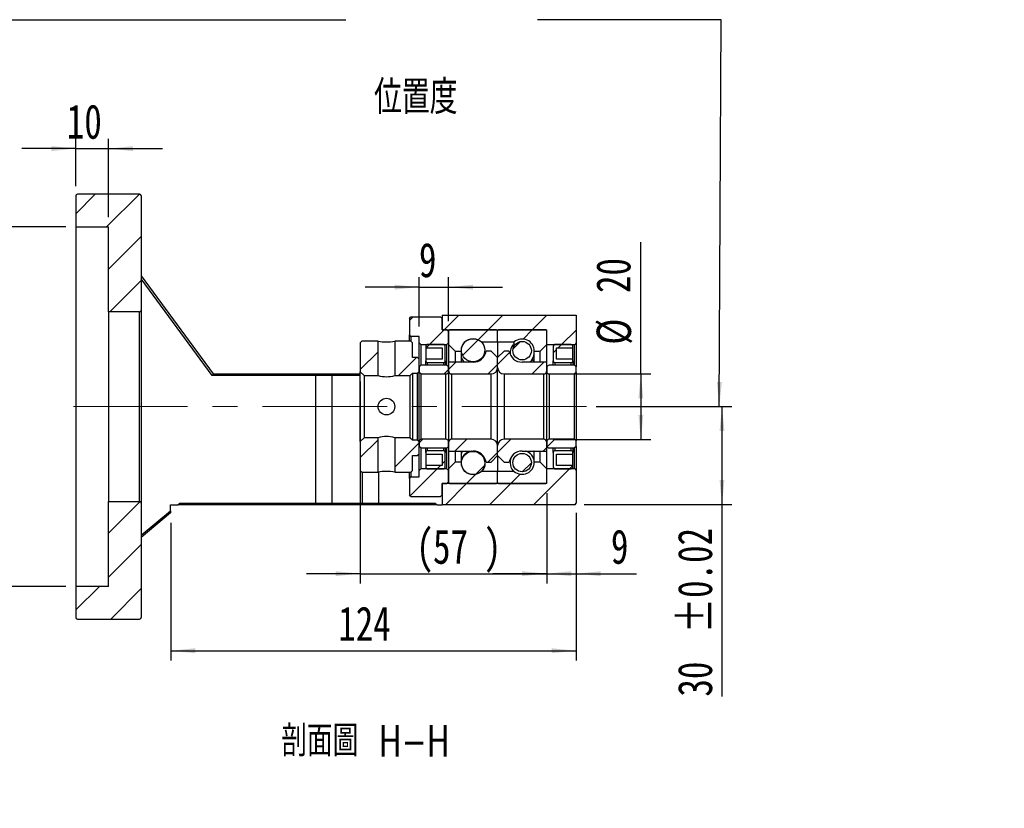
# Model space of a CAD drawing. Header units: millimetres. Extents: x 36 to 282, y 15 to 192.
# Tile 4 of 6: x 182 to 282, y 15 to 95. Entities that reach past the tile are written whole.
import ezdxf

# ---------------------------------------------------------------- set-up
doc = ezdxf.new("R2010")
doc.units = ezdxf.units.MM
doc.linetypes.add('CENTERX2', pattern=[20.32, 12.7, -2.54, 2.54, -2.54])
doc.layers.add('FORMAT', color=7, linetype='Continuous')
doc.styles.add('SLDTEXTSTYLE0', font='TXT', dxfattribs={"width": 0.75})
doc.styles.add('SLDTEXTSTYLE1', font='TXT', dxfattribs={"width": 0.75, "bigfont": 'bigfont'})
doc.dimstyles.new('SLDDIMSTYLE2', dxfattribs={"dimtxt": 3.5, "dimasz": 2.5, "dimexe": 0, "dimexo": 0.0625, "dimgap": 0.875, "dimtad": 1, "dimlfac": 3, "dimrnd": 1e-09, "dimzin": 12, "dimdsep": 46, "dimtxsty": 'SLDTEXTSTYLE0', "dimsah": 1, "dimcen": 0.09, "dimadec": 0, "dimazin": 3, "dimtfac": 1, "dimtofl": 0, "dimtmove": 0, "dimatfit": 3, "dimfxl": 0, "dimfrac": 2, "dimtolj": 1, "dimtzin": 12, "dimarcsym": 0})
doc.dimstyles.new('SLDDIMSTYLE6', dxfattribs={"dimtxt": 3.5, "dimasz": 2.5, "dimexe": 0, "dimexo": 0.0625, "dimgap": 0.875, "dimtad": 1, "dimlfac": 3, "dimrnd": 1e-09, "dimzin": 12, "dimdsep": 46, "dimtxsty": 'SLDTEXTSTYLE0', "dimsah": 1, "dimcen": 0.09, "dimadec": 0, "dimazin": 3, "dimtfac": 1, "dimtmove": 0, "dimatfit": 0, "dimfxl": 0, "dimfrac": 2, "dimtolj": 1, "dimtzin": 12, "dimarcsym": 0})
doc.dimstyles.new('SLDDIMSTYLE7', dxfattribs={"dimtxt": 3.5, "dimasz": 2.5, "dimexe": 0, "dimexo": 0.0625, "dimgap": 0.875, "dimtad": 1, "dimlfac": 3, "dimrnd": 1e-09, "dimzin": 12, "dimdsep": 46, "dimtxsty": 'SLDTEXTSTYLE0', "dimsah": 1, "dimcen": 0.09, "dimadec": 0, "dimazin": 3, "dimtfac": 1, "dimtofl": 0, "dimtmove": 0, "dimatfit": 3, "dimfxl": 0, "dimfrac": 2, "dimtolj": 1, "dimarcsym": 0})
doc.dimstyles.new('SLDDIMSTYLE8', dxfattribs={"dimtxt": 3.5, "dimasz": 2.5, "dimexe": 0, "dimexo": 0.0625, "dimgap": 0.875, "dimtad": 1, "dimlfac": 3, "dimrnd": 1e-09, "dimzin": 12, "dimdsep": 46, "dimtxsty": 'SLDTEXTSTYLE0', "dimsah": 1, "dimcen": 0.09, "dimadec": 0, "dimazin": 3, "dimtol": 1, "dimtp": 0.02, "dimtm": 0.02, "dimtfac": 1, "dimtofl": 0, "dimtmove": 0, "dimatfit": 3, "dimfxl": 0, "dimfrac": 2, "dimtolj": 1, "dimarcsym": 0})

# ---------------------------------------------------------------- blocks, each defined once
blk = doc.blocks.new('_D_11')
at = {"layer": 'FORMAT', "color": 7}
for p, q in [((187.66, 78.23), (187.66, 83.05)), ((190.99, 75.06), (190.99, 83.05)), ((187.66, 82.05), (182.16, 82.05)), ((187.66, 82.05), (190.99, 82.05)), ((190.99, 82.05), (196.49, 82.05))]:
    blk.add_line(p, q, dxfattribs=at)
for points in [[(187.66, 82.05), (185.16, 82.3), (185.16, 81.8)], [(190.99, 82.05), (193.49, 81.8), (193.49, 82.3)]]:
    blk.add_solid(points, dxfattribs=at)
at = {"layer": 'FORMAT', "color": 7, "insert": (186.74, 86.56), "char_height": 3.5, "attachment_point": 1, "style": 'SLDTEXTSTYLE0'}
blk.add_mtext('10', dxfattribs=at)
blk = doc.blocks.new('_D_12')
at = {"layer": 'FORMAT', "color": 7}
for p, q in [((186.66, 74.06), (175.7, 74.06)), ((176.7, 74.06), (176.7, 37.39)), ((186.66, 37.39), (175.7, 37.39))]:
    blk.add_line(p, q, dxfattribs=at)
for points in [[(176.7, 74.06), (176.45, 71.56), (176.95, 71.56)], [(176.7, 37.39), (176.95, 39.89), (176.45, 39.89)]]:
    blk.add_solid(points, dxfattribs=at)
at = {"layer": 'FORMAT', "color": 7, "char_height": 3.5, "attachment_point": 1, "rotation": 90, "style": 'SLDTEXTSTYLE0'}
for s, insert in [('H7', (172.13, 57.55)), ('110', (172.13, 48.48)), ('%%c', (172.19, 43.2))]:
    blk.add_mtext(s, dxfattribs=dict(at, insert=insert))
blk = doc.blocks.new('_D_13')
at = {"layer": 'FORMAT', "color": 7}
for p, q in [((238.66, 44.89), (238.66, 29.83)), ((197.33, 43.89), (197.33, 29.83)), ((197.33, 30.83), (238.66, 30.83))]:
    blk.add_line(p, q, dxfattribs=at)
for points in [[(197.33, 30.83), (199.83, 30.58), (199.83, 31.08)], [(238.66, 30.83), (236.16, 31.08), (236.16, 30.58)]]:
    blk.add_solid(points, dxfattribs=at)
at = {"layer": 'FORMAT', "color": 7, "insert": (214.41, 35.34), "char_height": 3.5, "attachment_point": 1, "style": 'SLDTEXTSTYLE0'}
blk.add_mtext('124', dxfattribs=at)
blk = doc.blocks.new('_D_14')
at = {"layer": 'FORMAT', "color": 7}
for p, q in [((216.66, 58.29), (216.66, 37.69)), ((235.66, 46.89), (235.66, 37.69)), ((216.66, 38.69), (211.16, 38.69)), ((216.66, 38.69), (235.66, 38.69)), ((235.66, 38.69), (241.16, 38.69))]:
    blk.add_line(p, q, dxfattribs=at)
for points in [[(216.66, 38.69), (214.16, 38.94), (214.16, 38.44)], [(235.66, 38.69), (238.16, 38.44), (238.16, 38.94)]]:
    blk.add_solid(points, dxfattribs=at)
at = {"layer": 'FORMAT', "color": 7, "char_height": 3.5, "attachment_point": 1, "style": 'SLDTEXTSTYLE0'}
for s, insert in [('(', (222.35, 43.2)), ('57', (224.07, 43.2)), (')', (229.25, 43.2))]:
    blk.add_mtext(s, dxfattribs=dict(at, insert=insert))
blk = doc.blocks.new('_D_15')
at = {"layer": 'FORMAT', "color": 7}
for p, q in [((235.66, 46.89), (235.66, 37.69)), ((238.66, 44.89), (238.66, 37.69)), ((235.66, 38.69), (230.16, 38.69)), ((235.66, 38.69), (238.66, 38.69)), ((238.66, 38.69), (244.8, 38.69))]:
    blk.add_line(p, q, dxfattribs=at)
for points in [[(235.66, 38.69), (233.16, 38.94), (233.16, 38.44)], [(238.66, 38.69), (241.16, 38.44), (241.16, 38.94)]]:
    blk.add_solid(points, dxfattribs=at)
at = {"layer": 'FORMAT', "color": 7, "insert": (242.21, 43.2), "char_height": 3.5, "attachment_point": 1, "style": 'SLDTEXTSTYLE0'}
blk.add_mtext('9', dxfattribs=at)
blk = doc.blocks.new('_D_16')
at = {"layer": 'FORMAT', "color": 7}
for p, q in [((245.26, 59.06), (245.26, 72.5)), ((236.33, 59.06), (246.26, 59.06)), ((245.26, 59.06), (245.26, 52.39)), ((236.33, 52.39), (246.26, 52.39))]:
    blk.add_line(p, q, dxfattribs=at)
for points in [[(245.26, 59.06), (245.01, 56.56), (245.51, 56.56)], [(245.26, 52.39), (245.51, 54.89), (245.01, 54.89)]]:
    blk.add_solid(points, dxfattribs=at)
at = {"layer": 'FORMAT', "color": 7, "char_height": 3.5, "attachment_point": 1, "rotation": 90, "style": 'SLDTEXTSTYLE0'}
for s, insert in [('20', (240.7, 67.32)), ('%%c', (240.75, 62.05))]:
    blk.add_mtext(s, dxfattribs=dict(at, insert=insert))
blk = doc.blocks.new('_D_17')
at = {"layer": 'FORMAT', "color": 7}
for p, q in [((222.66, 63.89), (222.66, 68.92)), ((225.66, 64.46), (225.66, 68.92)), ((222.66, 67.92), (217.16, 67.92)), ((222.66, 67.92), (225.66, 67.92)), ((225.66, 67.92), (231.16, 67.92))]:
    blk.add_line(p, q, dxfattribs=at)
for points in [[(222.66, 67.92), (220.16, 68.17), (220.16, 67.67)], [(225.66, 67.92), (228.16, 67.67), (228.16, 68.17)]]:
    blk.add_solid(points, dxfattribs=at)
at = {"layer": 'FORMAT', "color": 7, "insert": (222.64, 72.44), "char_height": 3.5, "attachment_point": 1, "style": 'SLDTEXTSTYLE0'}
blk.add_mtext('9', dxfattribs=at)
blk = doc.blocks.new('_D_18')
at = {"layer": 'FORMAT', "color": 7}
for p, q in [((240.7, 55.73), (254.53, 55.73)), ((253.53, 55.73), (253.53, 45.73)), ((239.49, 45.73), (254.53, 45.73)), ((253.53, 45.73), (253.53, 26.15))]:
    blk.add_line(p, q, dxfattribs=at)
for points in [[(253.53, 55.73), (253.28, 53.23), (253.78, 53.23)], [(253.53, 45.73), (253.78, 48.23), (253.28, 48.23)]]:
    blk.add_solid(points, dxfattribs=at)
at = {"layer": 'FORMAT', "color": 7, "char_height": 3.5, "attachment_point": 1, "rotation": 90, "style": 'SLDTEXTSTYLE0'}
for s, insert in [('±0.02', (249.02, 32.64)), ('30', (249.02, 26.15))]:
    blk.add_mtext(s, dxfattribs=dict(at, insert=insert))

msp = doc.modelspace()

# ---------------------------------------------------------------- hatches: boundary and pattern name
at = {"layer": 'FORMAT', "linetype": 'Continuous', "lineweight": 18}
h = msp.add_hatch(dxfattribs=at)
h.set_pattern_fill('ANSI31', color=256, style=0)
edge = h.paths.add_edge_path(flags=0)
edge.add_arc((194.1598, 77.2283), 0.1667, 0, 90)
edge.add_line((194.1598, 77.3949), (187.8264, 77.3949))
edge.add_arc((187.8264, 77.2283), 0.1667, 90, 180)
edge.add_line((187.6598, 77.2283), (187.6598, 74.0616))
edge.add_line((187.6598, 74.0616), (190.9931, 74.0616))
edge.add_line((190.9931, 74.0616), (190.9931, 65.3949))
edge.add_line((190.9931, 65.3949), (194.1598, 65.3949))
edge.add_arc((194.1598, 65.5616), 0.1667, 270, 360)
edge.add_line((194.3264, 65.5616), (194.3264, 77.2283))
h = msp.add_hatch(dxfattribs=at)
h.set_pattern_fill('ANSI31', color=256, style=0)
h.paths.add_polyline_path([(222.6598, 62.2283), (222.8264, 62.0616), (225.4931, 62.0616), (225.6598, 62.2283), (225.6598, 63.3949), (225.4931, 63.5616), (224.9931, 63.5616), (224.9931, 64.7283), (224.8264, 64.8949), (221.8264, 64.8949), (221.6598, 64.7283), (221.6598, 63.0616), (221.8264, 62.8949), (222.6598, 62.8949)], flags=0)
h = msp.add_hatch(dxfattribs=at)
h.set_pattern_fill('ANSI31', color=256, style=0)
edge = h.paths.add_edge_path(flags=0)
edge.add_line((238.6598, 62.2283), (238.6598, 65.0616))
edge.add_line((238.6598, 65.0616), (224.9931, 65.0616))
edge.add_line((224.9931, 65.0616), (224.9931, 63.5616))
edge.add_line((224.9931, 63.5616), (235.6598, 63.5616))
edge.add_line((235.6598, 63.5616), (235.6598, 62.0616))
edge.add_line((235.6598, 62.0616), (238.4931, 62.0616))
edge.add_arc((238.4931, 62.2283), 0.1667, 270, 360)
h = msp.add_hatch(dxfattribs=at)
h.set_pattern_fill('ANSI31', color=256, style=0)
edge = h.paths.add_edge_path(flags=0)
edge.add_line((230.5598, 63.5616), (225.7598, 63.5616))
edge.add_arc((225.7598, 63.4616), 0.1, 90, 180)
edge.add_line((225.6598, 63.4616), (225.6598, 62.0616))
edge.add_line((225.6598, 62.0616), (226.3264, 61.3949))
edge.add_line((226.3264, 61.3949), (226.9264, 61.3949))
edge.add_arc((228.1598, 61.3949), 1.2333, 49.179109, 180, ccw=False)
edge.add_line((228.966, 62.3283), (230.6598, 62.3283))
edge.add_line((230.6598, 62.3283), (230.6598, 63.4616))
edge.add_arc((230.5598, 63.4616), 0.1, 0, 90)
h = msp.add_hatch(dxfattribs=at)
h.set_pattern_fill('ANSI31', color=256, style=0)
edge = h.paths.add_edge_path(flags=0)
edge.add_line((235.6598, 62.0616), (235.6598, 63.4616))
edge.add_arc((235.5598, 63.4616), 0.1, 0, 90)
edge.add_line((235.5598, 63.5616), (230.7598, 63.5616))
edge.add_arc((230.7598, 63.4616), 0.1, 90, 180)
edge.add_line((230.6598, 63.4616), (230.6598, 62.3283))
edge.add_line((230.6598, 62.3283), (232.3535, 62.3283))
edge.add_arc((233.1598, 61.3949), 1.2333, 0, 130.820891, ccw=False)
edge.add_line((234.3931, 61.3949), (234.9931, 61.3949))
edge.add_line((234.9931, 61.3949), (235.6598, 62.0616))
h = msp.add_hatch(dxfattribs=at)
h.set_pattern_fill('ANSI31', color=256, style=0)
h.paths.add_polyline_path([(216.8264, 62.3949), (216.6598, 62.2283), (216.6598, 59.2949), (217.0598, 58.8949), (218.4764, 58.8949), (218.4764, 62.3949)], flags=0)
h = msp.add_hatch(dxfattribs=at)
h.set_pattern_fill('ANSI31', color=256, style=0)
h.paths.add_polyline_path([(222.6598, 60.5616), (222.4931, 60.7283), (221.9931, 60.7283), (221.9931, 62.2283), (221.8264, 62.3949), (220.1764, 62.3949), (220.1764, 58.8949), (221.7598, 58.8949), (221.9931, 59.1283), (221.9931, 59.1449), (222.4931, 59.1449), (222.6598, 59.3116)], flags=0)
h = msp.add_hatch(dxfattribs=at)
h.set_pattern_fill('ANSI31', color=256, style=0)
edge = h.paths.add_edge_path(flags=0)
edge.add_arc((228.1598, 61.4863), 1.1921, 0, 360)
h = msp.add_hatch(dxfattribs=at)
h.set_pattern_fill('ANSI31', color=256, style=0)
edge = h.paths.add_edge_path(flags=0)
edge.add_arc((233.1598, 61.4394), 0.9401, 0, 360)
h = msp.add_hatch(dxfattribs=at)
h.set_pattern_fill('ANSI31', color=256, style=0)
edge = h.paths.add_edge_path(flags=0)
edge.add_line((224.9931, 61.7283), (224.9931, 60.5616))
edge.add_line((224.9931, 60.5616), (223.3264, 60.5616))
edge.add_line((223.3264, 60.5616), (223.3264, 60.3949))
edge.add_arc((223.4931, 60.3949), 0.1667, 180, 270)
edge.add_line((223.4931, 60.2283), (225.1598, 60.2283))
edge.add_arc((225.1598, 60.3949), 0.1667, 270, 360)
edge.add_line((225.3264, 60.3949), (225.3264, 61.8949))
edge.add_arc((225.1598, 61.8949), 0.1667, 0, 90)
edge.add_line((225.1598, 62.0616), (223.4931, 62.0616))
edge.add_arc((223.4931, 61.8949), 0.1667, 90, 180)
edge.add_line((223.3264, 61.8949), (223.3264, 61.7283))
edge.add_line((223.3264, 61.7283), (224.9931, 61.7283))
h = msp.add_hatch(dxfattribs=at)
h.set_pattern_fill('ANSI31', color=256, style=0)
edge = h.paths.add_edge_path(flags=0)
edge.add_line((230.6598, 59.7283), (230.6598, 60.7283))
edge.add_line((230.6598, 60.7283), (229.9931, 61.3949))
edge.add_line((229.9931, 61.3949), (229.478, 61.3949))
edge.add_arc((228.1598, 61.5949), 1.3333, 270, 351.373073, ccw=False)
edge.add_line((228.1598, 60.2616), (225.6598, 60.2616))
edge.add_line((225.6598, 60.2616), (225.6598, 59.3949))
edge.add_arc((225.9931, 59.3949), 0.3333, 180, 270)
edge.add_line((225.9931, 59.0616), (229.9931, 59.0616))
edge.add_arc((229.9931, 59.7283), 0.6667, 270, 360)
h = msp.add_hatch(dxfattribs=at)
h.set_pattern_fill('ANSI31', color=256, style=0)
edge = h.paths.add_edge_path(flags=0)
edge.add_line((231.8415, 61.3949), (231.3264, 61.3949))
edge.add_line((231.3264, 61.3949), (230.6598, 60.7283))
edge.add_line((230.6598, 60.7283), (230.6598, 59.7283))
edge.add_arc((231.3264, 59.7283), 0.6667, 180, 270)
edge.add_line((231.3264, 59.0616), (235.3264, 59.0616))
edge.add_arc((235.3264, 59.3949), 0.3333, 270, 360)
edge.add_line((235.6598, 59.3949), (235.6598, 60.2616))
edge.add_line((235.6598, 60.2616), (233.1598, 60.2616))
edge.add_arc((233.1598, 61.5949), 1.3333, 188.626927, 270, ccw=False)
h = msp.add_hatch(dxfattribs=at)
h.set_pattern_fill('ANSI31', color=256, style=0)
edge = h.paths.add_edge_path(flags=0)
edge.add_line((238.3264, 60.3949), (238.3264, 60.5616))
edge.add_line((238.3264, 60.5616), (236.6598, 60.5616))
edge.add_line((236.6598, 60.5616), (236.6598, 61.7283))
edge.add_line((236.6598, 61.7283), (238.3264, 61.7283))
edge.add_line((238.3264, 61.7283), (238.3264, 61.8949))
edge.add_arc((238.1598, 61.8949), 0.1667, 0, 90)
edge.add_line((238.1598, 62.0616), (236.4931, 62.0616))
edge.add_arc((236.4931, 61.8949), 0.1667, 90, 180)
edge.add_line((236.3264, 61.8949), (236.3264, 60.3949))
edge.add_arc((236.4931, 60.3949), 0.1667, 180, 270)
edge.add_line((236.4931, 60.2283), (238.1598, 60.2283))
edge.add_arc((238.1598, 60.3949), 0.1667, 270, 360)
h = msp.add_hatch(dxfattribs=at)
h.set_pattern_fill('ANSI31', color=256, style=0)
edge = h.paths.add_edge_path(flags=0)
edge.add_line((222.6598, 59.2283), (222.8264, 59.0616))
edge.add_line((222.8264, 59.0616), (225.3931, 59.0616))
edge.add_arc((225.3931, 59.3283), 0.2667, 270, 360)
edge.add_line((225.6598, 59.3283), (225.6598, 59.6783))
edge.add_arc((225.3931, 59.6783), 0.2667, 0, 90)
edge.add_line((225.3931, 59.9449), (222.8264, 59.9449))
edge.add_line((222.8264, 59.9449), (222.6598, 59.7783))
edge.add_line((222.6598, 59.7783), (222.6598, 59.2283))
h = msp.add_hatch(dxfattribs=at)
h.set_pattern_fill('ANSI31', color=256, style=0)
edge = h.paths.add_edge_path(flags=0)
edge.add_line((238.4931, 59.0616), (238.6598, 59.2283))
edge.add_line((238.6598, 59.2283), (238.6598, 59.7783))
edge.add_line((238.6598, 59.7783), (238.4931, 59.9449))
edge.add_line((238.4931, 59.9449), (235.9264, 59.9449))
edge.add_arc((235.9264, 59.6783), 0.2667, 90, 180)
edge.add_line((235.6598, 59.6783), (235.6598, 59.3283))
edge.add_arc((235.9264, 59.3283), 0.2667, 180, 270)
edge.add_line((235.9264, 59.0616), (238.4931, 59.0616))
h = msp.add_hatch(dxfattribs=at)
h.set_pattern_fill('ANSI31', color=256, style=0)
h.paths.add_polyline_path([(216.6598, 49.2283), (216.8264, 49.0616), (218.4764, 49.0616), (218.4764, 52.5616), (217.0598, 52.5616), (216.6598, 52.1616)], flags=0)
h = msp.add_hatch(dxfattribs=at)
h.set_pattern_fill('ANSI31', color=256, style=0)
h.paths.add_polyline_path([(221.8264, 49.0616), (221.9931, 49.2283), (221.9931, 50.7283), (222.4931, 50.7283), (222.6598, 50.8949), (222.6598, 52.1449), (222.4931, 52.3116), (221.9931, 52.3116), (221.9931, 52.3283), (221.7598, 52.5616), (220.1764, 52.5616), (220.1764, 49.0616)], flags=0)
h = msp.add_hatch(dxfattribs=at)
h.set_pattern_fill('ANSI31', color=256, style=0)
edge = h.paths.add_edge_path(flags=0)
edge.add_line((222.8264, 52.3949), (222.6598, 52.2283))
edge.add_line((222.6598, 52.2283), (222.6598, 51.6783))
edge.add_line((222.6598, 51.6783), (222.8264, 51.5116))
edge.add_line((222.8264, 51.5116), (225.3931, 51.5116))
edge.add_arc((225.3931, 51.7783), 0.2667, 270, 360)
edge.add_line((225.6598, 51.7783), (225.6598, 52.1283))
edge.add_arc((225.3931, 52.1283), 0.2667, 0, 90)
edge.add_line((225.3931, 52.3949), (222.8264, 52.3949))
h = msp.add_hatch(dxfattribs=at)
h.set_pattern_fill('ANSI31', color=256, style=0)
edge = h.paths.add_edge_path(flags=0)
edge.add_line((229.478, 50.0616), (229.9931, 50.0616))
edge.add_line((229.9931, 50.0616), (230.6598, 50.7283))
edge.add_line((230.6598, 50.7283), (230.6598, 51.7283))
edge.add_arc((229.9931, 51.7283), 0.6667, 0, 90)
edge.add_line((229.9931, 52.3949), (225.9931, 52.3949))
edge.add_arc((225.9931, 52.0616), 0.3333, 90, 180)
edge.add_line((225.6598, 52.0616), (225.6598, 51.1949))
edge.add_line((225.6598, 51.1949), (228.1598, 51.1949))
edge.add_arc((228.1598, 49.8616), 1.3333, 8.626927, 90, ccw=False)
h = msp.add_hatch(dxfattribs=at)
h.set_pattern_fill('ANSI31', color=256, style=0)
edge = h.paths.add_edge_path(flags=0)
edge.add_line((230.6598, 51.7283), (230.6598, 50.7283))
edge.add_line((230.6598, 50.7283), (231.3264, 50.0616))
edge.add_line((231.3264, 50.0616), (231.8415, 50.0616))
edge.add_arc((233.1598, 49.8616), 1.3333, 90, 171.373073, ccw=False)
edge.add_line((233.1598, 51.1949), (235.6598, 51.1949))
edge.add_line((235.6598, 51.1949), (235.6598, 52.0616))
edge.add_arc((235.3264, 52.0616), 0.3333, 0, 90)
edge.add_line((235.3264, 52.3949), (231.3264, 52.3949))
edge.add_arc((231.3264, 51.7283), 0.6667, 90, 180)
h = msp.add_hatch(dxfattribs=at)
h.set_pattern_fill('ANSI31', color=256, style=0)
edge = h.paths.add_edge_path(flags=0)
edge.add_line((238.6598, 52.2283), (238.4931, 52.3949))
edge.add_line((238.4931, 52.3949), (235.9264, 52.3949))
edge.add_arc((235.9264, 52.1283), 0.2667, 90, 180)
edge.add_line((235.6598, 52.1283), (235.6598, 51.7783))
edge.add_arc((235.9264, 51.7783), 0.2667, 180, 270)
edge.add_line((235.9264, 51.5116), (238.4931, 51.5116))
edge.add_line((238.4931, 51.5116), (238.6598, 51.6783))
edge.add_line((238.6598, 51.6783), (238.6598, 52.2283))
h = msp.add_hatch(dxfattribs=at)
h.set_pattern_fill('ANSI31', color=256, style=0)
edge = h.paths.add_edge_path(flags=0)
edge.add_line((223.3264, 51.0616), (223.3264, 50.8949))
edge.add_line((223.3264, 50.8949), (224.9931, 50.8949))
edge.add_line((224.9931, 50.8949), (224.9931, 49.7283))
edge.add_line((224.9931, 49.7283), (223.3264, 49.7283))
edge.add_line((223.3264, 49.7283), (223.3264, 49.5616))
edge.add_arc((223.4931, 49.5616), 0.1667, 180, 270)
edge.add_line((223.4931, 49.3949), (225.1598, 49.3949))
edge.add_arc((225.1598, 49.5616), 0.1667, 270, 360)
edge.add_line((225.3264, 49.5616), (225.3264, 51.0616))
edge.add_arc((225.1598, 51.0616), 0.1667, 360, 450)
edge.add_line((225.1598, 51.2283), (223.4931, 51.2283))
edge.add_arc((223.4931, 51.0616), 0.1667, 90, 180)
h = msp.add_hatch(dxfattribs=at)
h.set_pattern_fill('ANSI31', color=256, style=0)
edge = h.paths.add_edge_path(flags=0)
edge.add_line((236.6598, 49.7283), (236.6598, 50.8949))
edge.add_line((236.6598, 50.8949), (238.3264, 50.8949))
edge.add_line((238.3264, 50.8949), (238.3264, 51.0616))
edge.add_arc((238.1598, 51.0616), 0.1667, 0, 90)
edge.add_line((238.1598, 51.2283), (236.4931, 51.2283))
edge.add_arc((236.4931, 51.0616), 0.1667, 90, 180)
edge.add_line((236.3264, 51.0616), (236.3264, 49.5616))
edge.add_arc((236.4931, 49.5616), 0.1667, 180, 270)
edge.add_line((236.4931, 49.3949), (238.1598, 49.3949))
edge.add_arc((238.1598, 49.5616), 0.1667, 270, 360)
edge.add_line((238.3264, 49.5616), (238.3264, 49.7283))
edge.add_line((238.3264, 49.7283), (236.6598, 49.7283))
h = msp.add_hatch(dxfattribs=at)
h.set_pattern_fill('ANSI31', color=256, style=0)
edge = h.paths.add_edge_path(flags=0)
edge.add_arc((228.1598, 49.9703), 1.1921, 0, 360)
h = msp.add_hatch(dxfattribs=at)
h.set_pattern_fill('ANSI31', color=256, style=0)
edge = h.paths.add_edge_path(flags=0)
edge.add_arc((233.1598, 50.0171), 0.9401, 0, 360)
h = msp.add_hatch(dxfattribs=at)
h.set_pattern_fill('ANSI31', color=256, style=0)
h.paths.add_polyline_path([(222.8264, 49.3949), (222.6598, 49.2283), (222.6598, 48.5616), (221.8264, 48.5616), (221.6598, 48.3949), (221.6598, 46.7283), (221.8264, 46.5616), (224.8264, 46.5616), (224.9931, 46.7283), (224.9931, 47.8949), (225.4931, 47.8949), (225.6598, 48.0616), (225.6598, 49.2283), (225.4931, 49.3949)], flags=0)
h = msp.add_hatch(dxfattribs=at)
h.set_pattern_fill('ANSI31', color=256, style=0)
edge = h.paths.add_edge_path(flags=0)
edge.add_line((238.6598, 45.8949), (238.6598, 49.2283))
edge.add_arc((238.4931, 49.2283), 0.1667, 0, 90)
edge.add_line((238.4931, 49.3949), (235.6598, 49.3949))
edge.add_line((235.6598, 49.3949), (235.6598, 47.8949))
edge.add_line((235.6598, 47.8949), (224.9931, 47.8949))
edge.add_line((224.9931, 47.8949), (224.9931, 45.7283))
edge.add_line((224.9931, 45.7283), (238.4931, 45.7283))
edge.add_arc((238.4931, 45.8949), 0.1667, 270, 360)
h = msp.add_hatch(dxfattribs=at)
h.set_pattern_fill('ANSI31', color=256, style=0)
edge = h.paths.add_edge_path(flags=0)
edge.add_line((225.6598, 49.3949), (225.6598, 47.9949))
edge.add_arc((225.7598, 47.9949), 0.1, 180, 270)
edge.add_line((225.7598, 47.8949), (230.5598, 47.8949))
edge.add_arc((230.5598, 47.9949), 0.1, 270, 360)
edge.add_line((230.6598, 47.9949), (230.6598, 49.1283))
edge.add_line((230.6598, 49.1283), (228.966, 49.1283))
edge.add_arc((228.1598, 50.0616), 1.2333, 180, 310.820891, ccw=False)
edge.add_line((226.9264, 50.0616), (226.3264, 50.0616))
edge.add_line((226.3264, 50.0616), (225.6598, 49.3949))
h = msp.add_hatch(dxfattribs=at)
h.set_pattern_fill('ANSI31', color=256, style=0)
edge = h.paths.add_edge_path(flags=0)
edge.add_line((230.7598, 47.8949), (235.5598, 47.8949))
edge.add_arc((235.5598, 47.9949), 0.1, 270, 360)
edge.add_line((235.6598, 47.9949), (235.6598, 49.3949))
edge.add_line((235.6598, 49.3949), (234.9931, 50.0616))
edge.add_line((234.9931, 50.0616), (234.3931, 50.0616))
edge.add_arc((233.1598, 50.0616), 1.2333, 229.179109, 360, ccw=False)
edge.add_line((232.3535, 49.1283), (230.6598, 49.1283))
edge.add_line((230.6598, 49.1283), (230.6598, 47.9949))
edge.add_arc((230.7598, 47.9949), 0.1, 180, 270)
h = msp.add_hatch(dxfattribs=at)
h.set_pattern_fill('ANSI31', color=256, style=0)
edge = h.paths.add_edge_path(flags=0)
edge.add_arc((194.1598, 34.2283), 0.1667, 270, 360)
edge.add_line((194.3264, 34.2283), (194.3264, 45.8949))
edge.add_arc((194.1598, 45.8949), 0.1667, 360, 450)
edge.add_line((194.1598, 46.0616), (190.9931, 46.0616))
edge.add_line((190.9931, 46.0616), (190.9931, 37.3949))
edge.add_line((190.9931, 37.3949), (187.6598, 37.3949))
edge.add_line((187.6598, 37.3949), (187.6598, 34.2283))
edge.add_arc((187.8264, 34.2283), 0.1667, 180, 270)
edge.add_line((187.8264, 34.0616), (194.1598, 34.0616))

# ---------------------------------------------------------------- linework, layer by layer
at = {"color": 7, "linetype": 'Continuous', "lineweight": 25}
for p, q in [((194.1598, 77.3949), (187.8264, 77.3949)), ((187.6598, 77.2283), (187.6598, 74.0616)), ((194.3264, 77.2283), (194.3264, 65.5616)), ((187.6598, 74.0616), (190.9931, 74.0616)), ((187.6598, 74.0616), (187.6598, 37.3949)), ((190.9931, 65.3949), (190.9931, 74.0616)), ((194.3264, 69.0616), (201.6598, 59.0616)), ((201.5753, 58.8949), (194.3264, 68.7798)), ((194.1598, 65.3949), (190.9931, 65.3949)), ((190.9931, 65.3949), (190.9931, 46.0616)), ((194.1598, 46.0616), (194.1598, 65.3949)), ((194.3264, 65.5616), (194.3264, 45.8949)), ((221.6598, 64.7283), (221.8264, 64.8949)), ((221.6598, 64.7283), (221.6598, 63.0616)), ((221.8264, 64.8949), (224.8264, 64.8949)), ((224.8264, 64.8949), (224.9931, 64.7283)), ((224.9931, 65.0616), (224.9931, 63.5616)), ((224.9931, 65.0616), (238.6598, 65.0616)), ((224.9931, 63.5616), (224.9931, 64.7283)), ((238.6598, 65.0616), (238.6598, 62.2283)), ((225.4931, 63.5616), (224.9931, 63.5616)), ((224.9931, 63.5616), (235.6598, 63.5616)), ((225.4931, 63.5616), (225.6598, 63.3949)), ((225.6598, 63.4616), (225.6598, 62.0616)), ((225.6598, 62.2283), (225.6598, 63.3949)), ((230.5598, 63.5616), (225.7598, 63.5616)), ((230.6598, 62.3283), (230.6598, 63.4616)), ((235.5598, 63.5616), (230.7598, 63.5616)), ((235.6598, 62.0616), (235.6598, 63.5616)), ((235.6598, 62.0616), (235.6598, 63.4616)), ((216.6598, 62.2283), (216.8264, 62.3949)), ((216.6598, 62.2283), (216.6598, 59.2949)), ((218.4764, 62.3949), (216.8264, 62.3949)), ((218.4764, 58.8949), (218.4764, 62.3949)), ((220.1764, 62.3949), (220.1764, 58.8949)), ((221.8264, 62.3949), (220.1764, 62.3949)), ((221.8264, 62.8949), (221.6598, 63.0616)), ((221.6598, 62.3949), (221.6598, 63.0616)), ((222.6598, 62.8949), (221.8264, 62.8949)), ((221.8264, 62.8949), (221.8264, 62.3949)), ((221.8264, 62.3949), (221.9931, 62.2283)), ((221.9931, 60.7283), (221.9931, 62.2283)), ((222.6598, 62.2283), (222.6598, 62.8949)), ((222.8264, 62.0616), (222.6598, 62.2283)), ((222.6598, 60.5616), (222.6598, 62.2283)), ((225.6598, 62.2283), (225.4931, 62.0616)), ((228.966, 62.3283), (230.6598, 62.3283)), ((230.6598, 62.3283), (230.6598, 60.7283)), ((230.6598, 62.3283), (232.3535, 62.3283)), ((232.3535, 62.1363), (232.3535, 62.3283)), ((238.6598, 62.2283), (238.6598, 59.7783)), ((222.8264, 62.0616), (225.4931, 62.0616)), ((222.8264, 62.0616), (222.8264, 59.9449)), ((223.3264, 61.8949), (223.3264, 61.7283)), ((223.3264, 61.7283), (224.9931, 61.7283)), ((223.3264, 61.7283), (223.3264, 60.5616)), ((225.1598, 62.0616), (223.4931, 62.0616)), ((224.9931, 61.7283), (224.9931, 60.5616)), ((225.3264, 60.3949), (225.3264, 61.8949)), ((225.4931, 59.9255), (225.4931, 62.0616)), ((225.6598, 62.0616), (226.3264, 61.3949)), ((225.6598, 62.0616), (225.6598, 60.2616)), ((226.3264, 61.3949), (226.9264, 61.3949)), ((226.3264, 61.3949), (226.3264, 60.2616)), ((226.9264, 61.3949), (226.9264, 60.2616)), ((229.9931, 61.3949), (229.478, 61.3949)), ((230.6598, 60.7283), (229.9931, 61.3949)), ((231.3264, 61.3949), (230.6598, 60.7283)), ((231.8415, 61.3949), (231.3264, 61.3949)), ((234.3931, 61.3949), (234.9931, 61.3949)), ((234.3931, 60.2616), (234.3931, 61.3949)), ((234.9931, 61.3949), (235.6598, 62.0616)), ((234.9931, 60.2616), (234.9931, 61.3949)), ((235.6598, 60.2616), (235.6598, 62.0616)), ((235.6598, 62.0616), (238.4931, 62.0616)), ((236.3264, 61.8949), (236.3264, 60.3949)), ((238.1598, 62.0616), (236.4931, 62.0616)), ((236.6598, 61.7283), (238.3264, 61.7283)), ((236.6598, 60.5616), (236.6598, 61.7283)), ((238.3264, 61.7283), (238.3264, 61.8949)), ((238.3264, 60.5616), (238.3264, 61.7283)), ((222.4931, 60.7283), (221.9931, 60.7283)), ((222.4931, 60.7283), (222.6598, 60.5616)), ((222.6598, 59.3116), (222.6598, 60.5616)), ((223.3264, 60.5616), (223.3264, 60.3949)), ((224.9931, 60.5616), (223.3264, 60.5616)), ((223.3264, 59.9449), (223.3264, 60.3949)), ((223.4931, 60.2283), (225.1598, 60.2283)), ((225.3264, 60.3949), (225.3264, 59.9449)), ((228.1598, 60.2616), (225.6598, 60.2616)), ((225.6598, 60.2616), (225.6598, 59.3949)), ((227.176, 60.3093), (227.1417, 60.2616)), ((230.6598, 59.7283), (230.6598, 60.7283)), ((235.6598, 60.2616), (233.1598, 60.2616)), ((235.6598, 59.3949), (235.6598, 60.2616)), ((236.3264, 59.9449), (236.3264, 60.3949)), ((236.4931, 60.2283), (238.1598, 60.2283)), ((238.3264, 60.5616), (236.6598, 60.5616)), ((238.3264, 60.3949), (238.3264, 60.5616)), ((238.3264, 60.3949), (238.3264, 59.9449)), ((217.0598, 58.8949), (216.6598, 59.2949)), ((216.6598, 52.1616), (216.6598, 59.2949)), ((222.6598, 59.3116), (222.4931, 59.1449)), ((222.6598, 59.7783), (222.8264, 59.9449)), ((222.6598, 59.7783), (222.6598, 59.2283)), ((222.6598, 52.2283), (222.6598, 59.2283)), ((222.8264, 59.0616), (222.6598, 59.2283)), ((225.3931, 59.9449), (222.8264, 59.9449)), ((225.6598, 59.3283), (225.6598, 59.6783)), ((225.6598, 59.3283), (225.6598, 52.1283)), ((230.6598, 51.7283), (230.6598, 59.7283)), ((235.6598, 59.6783), (235.6598, 59.3283)), ((235.6598, 52.1283), (235.6598, 59.3283)), ((238.4931, 59.9449), (235.9264, 59.9449)), ((238.4931, 59.9449), (238.6598, 59.7783)), ((238.6598, 59.2283), (238.4931, 59.0616)), ((238.6598, 59.2283), (238.6598, 59.7783)), ((238.6598, 59.2283), (238.6598, 52.2283)), ((201.6598, 59.0616), (201.5753, 58.8949)), ((212.1423, 58.8949), (201.5753, 58.8949)), ((201.6598, 59.0616), (212.1423, 59.0616)), ((212.1423, 59.0616), (212.1423, 58.8949)), ((212.1423, 59.0616), (213.8568, 59.0616)), ((213.7752, 58.8949), (212.1423, 58.8949)), ((212.1423, 45.8949), (212.1423, 58.8949)), ((213.7752, 58.8949), (213.7752, 45.8949)), ((213.8568, 59.0616), (216.6598, 59.0616)), ((217.0598, 58.8949), (217.0598, 52.5616)), ((217.0598, 58.8949), (218.4764, 58.8949)), ((220.1764, 58.8949), (221.7598, 58.8949)), ((221.9931, 59.1283), (221.7598, 58.8949)), ((221.7598, 52.5616), (221.7598, 58.8949)), ((221.9931, 59.1449), (222.4931, 59.1449)), ((221.9931, 59.1283), (221.9931, 59.1449)), ((221.9931, 59.1283), (221.9931, 52.3283)), ((222.4931, 52.3116), (222.4931, 59.1449)), ((222.8264, 59.0616), (222.8264, 52.3949)), ((222.8264, 59.0616), (225.3931, 59.0616)), ((225.3931, 52.3949), (225.3931, 59.0616)), ((225.9931, 59.0616), (229.9931, 59.0616)), ((225.9931, 52.3949), (225.9931, 59.0616)), ((229.9931, 52.3949), (229.9931, 59.0616)), ((231.3264, 59.0616), (235.3264, 59.0616)), ((231.3264, 59.0616), (231.3264, 52.3949)), ((235.3264, 59.0616), (235.3264, 52.3949)), ((235.9264, 59.0616), (238.4931, 59.0616)), ((235.9264, 59.0616), (235.9264, 52.3949)), ((238.4931, 52.3949), (238.4931, 59.0616)), ((216.6598, 52.1616), (217.0598, 52.5616)), ((218.4764, 52.5616), (217.0598, 52.5616)), ((218.4764, 49.0616), (218.4764, 52.5616)), ((221.7598, 52.5616), (220.1764, 52.5616)), ((220.1764, 52.5616), (220.1764, 49.0616)), ((221.7598, 52.5616), (221.9931, 52.3283)), ((221.9931, 52.3116), (221.9931, 52.3283)), ((222.4931, 52.3116), (221.9931, 52.3116)), ((222.4931, 52.3116), (222.6598, 52.1449)), ((222.6598, 52.2283), (222.8264, 52.3949)), ((222.6598, 52.2283), (222.6598, 51.6783)), ((225.3931, 52.3949), (222.8264, 52.3949)), ((229.9931, 52.3949), (225.9931, 52.3949)), ((235.3264, 52.3949), (231.3264, 52.3949)), ((238.4931, 52.3949), (235.9264, 52.3949)), ((238.4931, 52.3949), (238.6598, 52.2283)), ((238.6598, 51.6783), (238.6598, 52.2283)), ((216.6598, 52.1616), (216.6598, 49.2283)), ((222.6598, 50.8949), (222.6598, 52.1449)), ((222.8264, 51.5116), (222.6598, 51.6783)), ((222.8264, 51.5116), (222.8264, 49.3949)), ((222.8264, 51.5116), (225.3931, 51.5116)), ((223.3264, 51.0616), (223.3264, 51.5116)), ((225.1598, 51.2283), (223.4931, 51.2283)), ((225.3264, 51.5116), (225.3264, 51.0616)), ((225.4931, 49.3949), (225.4931, 51.531)), ((225.6598, 51.7783), (225.6598, 52.1283)), ((225.6598, 52.0616), (225.6598, 51.1949)), ((225.6598, 51.1949), (225.6598, 49.3949)), ((225.6598, 51.1949), (228.1598, 51.1949)), ((226.3264, 51.1949), (226.3264, 50.0616)), ((226.9264, 51.1949), (226.9264, 50.0616)), ((230.6598, 50.7283), (230.6598, 51.7283)), ((233.1598, 51.1949), (235.6598, 51.1949)), ((234.3931, 50.0616), (234.3931, 51.1949)), ((234.9931, 50.0616), (234.9931, 51.1949)), ((235.6598, 52.1283), (235.6598, 51.7783)), ((235.6598, 51.1949), (235.6598, 52.0616)), ((235.6598, 49.3949), (235.6598, 51.1949)), ((235.9264, 51.5116), (238.4931, 51.5116)), ((236.3264, 51.0616), (236.3264, 51.5116)), ((238.1598, 51.2283), (236.4931, 51.2283)), ((238.3264, 51.5116), (238.3264, 51.0616)), ((238.6598, 51.6783), (238.4931, 51.5116)), ((238.6598, 51.6783), (238.6598, 49.2283)), ((221.9931, 50.7283), (222.4931, 50.7283)), ((221.9931, 49.2283), (221.9931, 50.7283)), ((222.6598, 50.8949), (222.4931, 50.7283)), ((222.6598, 49.2283), (222.6598, 50.8949)), ((223.3264, 51.0616), (223.3264, 50.8949)), ((223.3264, 50.8949), (224.9931, 50.8949)), ((223.3264, 50.8949), (223.3264, 49.7283)), ((224.9931, 50.8949), (224.9931, 49.7283)), ((225.3264, 49.5616), (225.3264, 51.0616)), ((229.3413, 50.3239), (229.3673, 50.4269)), ((229.9931, 50.0616), (230.6598, 50.7283)), ((230.6598, 50.7283), (230.6598, 49.1283)), ((230.6598, 50.7283), (231.3264, 50.0616)), ((231.9978, 50.5155), (232.0138, 50.4731)), ((236.3264, 51.0616), (236.3264, 49.5616)), ((236.6598, 50.8949), (238.3264, 50.8949)), ((236.6598, 49.7283), (236.6598, 50.8949)), ((238.3264, 50.8949), (238.3264, 51.0616)), ((238.3264, 49.7283), (238.3264, 50.8949)), ((216.8264, 49.0616), (216.6598, 49.2283)), ((221.9931, 49.2283), (221.8264, 49.0616)), ((222.6598, 49.2283), (222.8264, 49.3949)), ((222.6598, 48.5616), (222.6598, 49.2283)), ((225.4931, 49.3949), (222.8264, 49.3949)), ((223.3264, 49.7283), (223.3264, 49.5616)), ((224.9931, 49.7283), (223.3264, 49.7283)), ((223.4931, 49.3949), (225.1598, 49.3949)), ((225.4931, 49.3949), (225.6598, 49.2283)), ((226.3264, 50.0616), (225.6598, 49.3949)), ((225.6598, 49.3949), (225.6598, 47.9949)), ((225.6598, 48.0616), (225.6598, 49.2283)), ((226.9264, 50.0616), (226.3264, 50.0616)), ((229.478, 50.0616), (229.9931, 50.0616)), ((231.3264, 50.0616), (231.8415, 50.0616)), ((234.9931, 50.0616), (234.3931, 50.0616)), ((235.6598, 49.3949), (234.9931, 50.0616)), ((235.6598, 47.9949), (235.6598, 49.3949)), ((235.6598, 47.8949), (235.6598, 49.3949)), ((238.4931, 49.3949), (235.6598, 49.3949)), ((236.4931, 49.3949), (238.1598, 49.3949)), ((238.3264, 49.7283), (236.6598, 49.7283)), ((238.3264, 49.5616), (238.3264, 49.7283)), ((238.6598, 49.2283), (238.6598, 45.8949)), ((216.8264, 49.0616), (218.4764, 49.0616)), ((220.1764, 49.0616), (221.8264, 49.0616)), ((221.6598, 48.3949), (221.6598, 49.0616)), ((221.6598, 48.3949), (221.8264, 48.5616)), ((221.6598, 48.3949), (221.6598, 46.7283)), ((221.8264, 49.0616), (221.8264, 48.5616)), ((221.8264, 48.5616), (222.6598, 48.5616)), ((230.6598, 49.1283), (228.966, 49.1283)), ((230.6598, 47.9949), (230.6598, 49.1283)), ((232.3535, 49.1283), (230.6598, 49.1283)), ((232.3535, 49.1283), (232.3535, 49.1448)), ((224.9931, 47.8949), (225.4931, 47.8949)), ((224.9931, 46.7283), (224.9931, 47.8949)), ((224.9931, 47.8949), (224.9931, 45.7283)), ((235.6598, 47.8949), (224.9931, 47.8949)), ((225.6598, 48.0616), (225.4931, 47.8949)), ((225.7598, 47.8949), (230.5598, 47.8949)), ((230.7598, 47.8949), (235.5598, 47.8949)), ((221.8264, 46.5616), (221.6598, 46.7283)), ((221.8264, 46.5616), (224.8264, 46.5616)), ((224.9931, 46.7283), (224.8264, 46.5616)), ((190.9931, 37.3949), (190.9931, 46.0616)), ((190.9931, 46.0616), (194.1598, 46.0616)), ((194.3264, 45.8949), (194.3264, 34.2283)), ((197.3264, 45.1119), (197.3264, 45.7283)), ((197.3264, 45.7283), (198.0661, 45.7283)), ((198.0661, 45.7283), (198.2661, 45.8949)), ((198.3264, 45.7283), (198.0661, 45.7283)), ((198.2661, 45.8949), (212.1423, 45.8949)), ((198.2661, 45.8949), (198.3264, 45.7283)), ((212.1423, 45.7283), (198.3264, 45.7283)), ((212.1423, 45.8949), (213.7752, 45.8949)), ((212.1423, 45.8949), (212.1423, 45.7283)), ((213.8568, 45.7283), (212.1423, 45.7283)), ((213.7752, 45.8949), (216.8777, 45.8949)), ((216.796, 45.7283), (213.8568, 45.7283)), ((218.5106, 45.7283), (216.796, 45.7283)), ((216.8777, 45.8949), (218.5106, 45.8949)), ((218.5106, 45.8949), (218.5106, 45.7283)), ((218.5106, 45.8949), (224.3264, 45.8949)), ((224.4931, 45.7283), (218.5106, 45.7283)), ((224.4931, 45.7283), (224.9931, 45.7283)), ((238.4931, 45.7283), (224.9931, 45.7283)), ((194.3264, 42.6119), (197.3264, 45.1119)), ((197.3264, 44.8949), (194.3264, 42.3949)), ((197.3264, 45.1119), (197.3264, 44.8949)), ((187.6598, 37.3949), (187.6598, 34.2283)), ((190.9931, 37.3949), (187.6598, 37.3949)), ((187.8264, 34.0616), (194.1598, 34.0616))]:
    msp.add_line(p, q, dxfattribs=at)
at = {"color": 8, "linetype": 'Continuous', "lineweight": 25}
for p, q in [((238.4931, 59.9449), (238.4931, 62.0616)), ((223.4931, 60.2283), (223.4931, 59.9449)), ((225.1598, 59.9449), (225.1598, 60.2283)), ((236.4931, 60.2283), (236.4931, 59.9449)), ((238.1598, 59.9449), (238.1598, 60.2283)), ((216.6598, 58.8949), (213.7752, 58.8949)), ((223.4931, 51.5116), (223.4931, 51.2283)), ((225.1598, 51.2283), (225.1598, 51.5116)), ((236.4931, 51.5116), (236.4931, 51.2283)), ((238.1598, 51.2283), (238.1598, 51.5116)), ((238.4931, 49.3949), (238.4931, 51.5116)), ((216.8777, 45.8949), (216.8777, 49.0616)), ((218.5106, 49.0658), (218.5106, 45.8949))]:
    msp.add_line(p, q, dxfattribs=at)
at = {"color": 7, "linetype": 'Continuous', "lineweight": 25, "flags": 128}
for points in [[(229.3926, 61.0872), (229.3678, 61.3014), (229.3476, 61.3851)], [(234.3429, 60.2616), (234.2931, 60.3996), (234.2057, 60.5667)], [(213.8568, 59.0616), (213.8409, 59.0584), (213.8256, 59.0489), (213.8115, 59.0335), (213.7991, 59.0128), (213.7889, 58.9875), (213.7814, 58.9587), (213.7767, 58.9274), (213.7752, 58.8949)], [(234.3919, 50.9837), (234.3678, 51.1773), (234.3641, 51.1949)], [(213.7752, 45.8949), (213.7767, 45.8624), (213.7814, 45.8311), (213.7889, 45.8023), (213.7991, 45.7771), (213.8115, 45.7563), (213.8256, 45.7409), (213.8409, 45.7315), (213.8568, 45.7283)], [(216.8777, 45.8949), (216.8761, 45.8624), (216.8715, 45.8311), (216.8639, 45.8023), (216.8538, 45.7771), (216.8414, 45.7563), (216.8273, 45.7409), (216.812, 45.7315), (216.796, 45.7283)]]:
    msp.add_lwpolyline(points, dxfattribs=at)
at = {"color": 7, "linetype": 'Continuous', "lineweight": 25}
for centre, radius in [((228.1598, 61.4863), 1.1921), ((233.1598, 61.4394), 0.9401), ((219.3264, 55.7283), 0.85), ((228.1598, 49.9703), 1.1921), ((233.1598, 50.0171), 0.9401)]:
    msp.add_circle(centre, radius, dxfattribs=at)
for centre, radius, start, end in [((187.8264, 77.2283), 0.1667, 90, 180), ((194.1598, 77.2283), 0.1667, 0, 90), ((194.1598, 65.5616), 0.1667, 270, 0), ((225.7598, 63.4616), 0.1, 90, 180), ((230.5598, 63.4616), 0.1, 0, 90), ((230.7598, 63.4616), 0.1, 90, 180), ((235.5598, 63.4616), 0.1, 0, 90), ((219.3264, 69.0259), 6.6852, 262.695279, 277.304721), ((228.1598, 61.3949), 1.2333, 49.179109, 180), ((233.1598, 61.3949), 1.2333, 0, 130.820891), ((238.4931, 62.2283), 0.1667, 270, 0), ((223.4931, 61.8949), 0.1667, 90, 180), ((225.1598, 61.8949), 0.1667, 0, 90), ((228.1598, 61.5949), 1.3333, 270, 351.373073), ((233.1598, 61.5949), 1.3333, 188.626927, 270), ((233.1598, 61.2202), 1.2333, 135.175262, 187.223915), ((236.4931, 61.8949), 0.1667, 90, 180), ((238.1598, 61.8949), 0.1667, 0, 90), ((223.4931, 60.3949), 0.1667, 180, 270), ((225.1598, 60.3949), 0.1667, 270, 0), ((228.1598, 61.0532), 1.2333, 182.41687, 219.928457), ((233.1598, 61.2202), 1.2333, 308.991702, 357.619322), ((236.4931, 60.3949), 0.1667, 180, 270), ((238.1598, 60.3949), 0.1667, 270, 0), ((225.3931, 59.6783), 0.2667, 0, 90), ((225.3931, 59.3283), 0.2667, 270, 0), ((225.9931, 59.3949), 0.3333, 180, 270), ((229.9931, 59.7283), 0.6667, 270, 0), ((231.3264, 59.7283), 0.6667, 180, 270), ((235.3264, 59.3949), 0.3333, 270, 0), ((235.9264, 59.6783), 0.2667, 90, 180), ((235.9264, 59.3283), 0.2667, 180, 270), ((219.3264, 61.9881), 3.2078, 254.63448, 285.36552), ((219.3264, 49.4679), 3.2083, 74.636766, 105.363234), ((225.3931, 52.1283), 0.2667, 0, 90), ((225.9931, 52.0616), 0.3333, 90, 180), ((229.9931, 51.7283), 0.6667, 0, 90), ((231.3264, 51.7283), 0.6667, 90, 180), ((235.3264, 52.0616), 0.3333, 0, 90), ((235.9264, 52.1283), 0.2667, 90, 180), ((223.4931, 51.0616), 0.1667, 90, 180), ((225.1598, 51.0616), 0.1667, 0, 90), ((225.3931, 51.7783), 0.2667, 270, 0), ((228.1598, 49.9703), 1.2333, 96.797597, 177.674797), ((228.1598, 50.6776), 1.2333, 155.201537, 177.521235), ((228.1598, 49.8616), 1.3333, 8.626927, 90), ((233.1598, 49.8616), 1.3333, 90, 171.373073), ((233.1598, 50.0171), 1.2333, 2.334783, 72.742983), ((235.9264, 51.7783), 0.2667, 180, 270), ((236.4931, 51.0616), 0.1667, 90, 180), ((238.1598, 51.0616), 0.1667, 0, 90), ((228.1598, 49.9703), 1.2333, 0, 65.989396), ((233.1598, 50.0171), 1.2333, 142.697562, 222.953508), ((223.4931, 49.5616), 0.1667, 180, 270), ((225.1598, 49.5616), 0.1667, 270, 0), ((228.1598, 50.0616), 1.2333, 180, 310.820891), ((228.1598, 49.9703), 1.2333, 317.424252, 0), ((233.1598, 50.0616), 1.2333, 229.179109, 0), ((236.4931, 49.5616), 0.1667, 180, 270), ((238.1598, 49.5616), 0.1667, 270, 0), ((238.4931, 49.2283), 0.1667, 0, 90), ((219.3264, 42.4292), 6.6867, 82.696898, 97.303102), ((225.7598, 47.9949), 0.1, 180, 270), ((230.5598, 47.9949), 0.1, 270, 0), ((230.7598, 47.9949), 0.1, 180, 270), ((235.5598, 47.9949), 0.1, 270, 0), ((194.1598, 45.8949), 0.1667, 0, 90), ((224.4931, 45.8949), 0.1667, 180, 270), ((238.4931, 45.8949), 0.1667, 270, 0), ((187.8264, 34.2283), 0.1667, 180, 270), ((194.1598, 34.2283), 0.1667, 270, 0)]:
    msp.add_arc(centre, radius, start, end, dxfattribs=at)
at = {"layer": 'FORMAT', "color": 7}
for p, q in [((176.5711, 95.2026), (215.1816, 95.2026)), ((253.4311, 95.2026), (234.7317, 95.2026)), ((253.2551, 55.7283), (253.4311, 95.2026))]:
    msp.add_line(p, q, dxfattribs=at)
at = {"layer": 'FORMAT', "color": 7, "linetype": 'CENTERX2', "lineweight": 18}
msp.add_line((239.7022, 55.7283), (187.4416, 55.7283), dxfattribs=at)
at = {"layer": 'FORMAT', "color": 7}
msp.add_solid([(253.2551, 55.7283), (253.5162, 58.2271), (253.0162, 58.2293)], dxfattribs=at)

# ---------------------------------------------------------------- texts
at = {"layer": 'FORMAT', "color": 7, "insert": (218.0585, 89.0176), "char_height": 3.439583, "attachment_point": 1, "style": 'SLDTEXTSTYLE1'}
msp.add_mtext('\\M+188CA\\M+19275\\M+19378', dxfattribs=at)
at = {"layer": 'FORMAT', "insert": (217.1572, 23.2218), "char_height": 3.175, "attachment_point": 2, "style": 'SLDTEXTSTYLE1'}
msp.add_mtext('\\M+19655\\M+196CA\\M+19AA4 H-H', dxfattribs=at)

# ---------------------------------------------------------------- dimensions: what is measured, and where the dimension line sits
at = {"layer": 'FORMAT', "color": 7}
for base, p1, p2, dimstyle, picture, middle in [((190.9931, 82.0523), (187.6598, 77.2283), (190.9931, 74.0616), 'SLDDIMSTYLE6', '_D_11', (189.3278, 82.0523)), ((225.6598, 67.9235), (222.6598, 62.8949), (225.6598, 63.4616), 'SLDDIMSTYLE6', '_D_17', (223.933, 67.9235)), ((238.6598, 38.689), (235.6598, 47.8949), (238.6598, 45.8949), 'SLDDIMSTYLE6', '_D_15', (243.5045, 38.689)), ((238.6598, 30.8277), (197.3264, 44.8949), (238.6598, 45.8949), 'SLDDIMSTYLE2', '_D_13', (218.2911, 30.8277))]:
    dim = msp.add_linear_dim(base=base, p1=p1, p2=p2, dimstyle=dimstyle, dxfattribs=at)
    dim.commit()
    dim.dimension.update_dxf_attribs({"geometry": picture, "text_midpoint": middle, "dimtype": 160})
for base, p1, p2, text, dimstyle, picture, middle in [((176.6993, 37.3949), (187.6598, 74.0616), (187.6598, 37.3949), '%%c<>H7', 'SLDDIMSTYLE7', '_D_12', (176.6993, 53.2497)), ((245.2626, 52.3949), (235.3264, 59.0616), (235.3264, 52.3949), '%%c<>', 'SLDDIMSTYLE2', '_D_16', (245.2626, 67.2704))]:
    dim = msp.add_linear_dim(base=base, p1=p1, p2=p2, angle=90, text=text, dimstyle=dimstyle, dxfattribs=at)
    dim.commit()
    dim.dimension.update_dxf_attribs({"geometry": picture, "text_midpoint": middle, "dimtype": 160})
dim = msp.add_linear_dim(base=(235.6598, 38.689), p1=(216.6598, 59.2949), p2=(235.6598, 47.8949), text='(<>)', dimstyle='SLDDIMSTYLE6', dxfattribs=at)
dim.commit()
dim.dimension.update_dxf_attribs({"geometry": '_D_14', "text_midpoint": (226.6597, 38.689), "dimtype": 160})
dim = msp.add_linear_dim(base=(253.5346, 45.7283), p1=(239.7022, 55.7283), p2=(238.4931, 45.7283), angle=90, dimstyle='SLDDIMSTYLE8', dxfattribs=at)
dim.commit()
dim.dimension.update_dxf_attribs({"geometry": '_D_18', "text_midpoint": (253.5346, 35.1901), "dimtype": 160})

doc.saveas('drawing.dxf')
